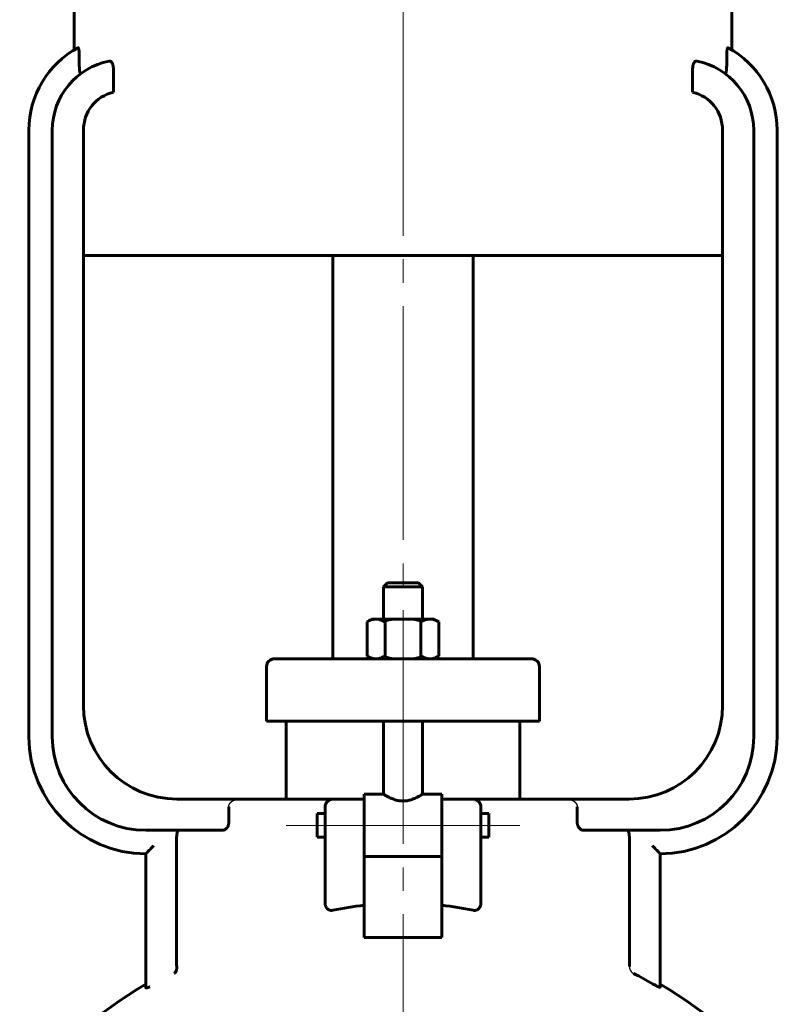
# Model space of a CAD drawing. Header units: millimetres. Extents: x 0 to 596, y 0 to 420.
# Tile 7 of 10: x 169 to 219, y 282 to 345. Entities that reach past the tile are written whole.
import ezdxf

# ---------------------------------------------------------------- set-up
doc = ezdxf.new("R2010")
doc.units = ezdxf.units.MM
for name, pattern in [('K5LT-1', [0]), ('K5LT_AXLED', [19.5, 15, -1.5, 1.5, -1.5]), ('K5LT_BASIC', [0])]:
    doc.linetypes.add(name, pattern=pattern)
doc.layers.add('Системный слой (1)', color=7, linetype='Continuous', true_color=0x6c6c6c)

# ---------------------------------------------------------------- blocks, each defined once
blk = doc.blocks.new('U2')
at = {"layer": 'Системный слой (1)', "color": 143, "linetype": 'K5LT_BASIC', "lineweight": 60, "true_color": 0x33acca}
for p, q in [((188.557, 293.503), (188.557, 294.253)), ((188.557, 292.753), (188.557, 293.503))]:
    blk.add_line(p, q, dxfattribs=at)
blk = doc.blocks.new('U7')
at = {"layer": 'Системный слой (1)', "color": 143, "linetype": 'K5LT_BASIC', "lineweight": 60, "true_color": 0x33acca}
for p, q in [((191.557, 295.503), (192.807, 295.503)), ((195.307, 295.503), (196.557, 295.503))]:
    blk.add_line(p, q, dxfattribs=at)
blk = doc.blocks.new('U9')
at = {"layer": 'Системный слой (1)', "color": 143, "linetype": 'K5LT_BASIC', "lineweight": 60, "true_color": 0x33acca}
for p, q in [((199.557, 294.253), (199.557, 293.503)), ((199.557, 293.503), (199.557, 292.753))]:
    blk.add_line(p, q, dxfattribs=at)
blk = doc.blocks.new('U10')
at = {"layer": 'Системный слой (1)', "color": 143, "linetype": 'K5LT_BASIC', "lineweight": 60, "true_color": 0x33acca}
for start, end in [(120.51024, 139.16778), (40.83222, 59.48976)]:
    blk.add_arc((194.057, 255.308), 32.5, start, end, dxfattribs=at)
blk = doc.blocks.new('U12')
at = {"layer": 'Системный слой (1)', "color": 143, "linetype": 'K5LT_BASIC', "lineweight": 60, "true_color": 0x33acca}
for p, q in [((194.057, 309.058), (193.057, 309.058)), ((195.057, 309.058), (194.057, 309.058))]:
    blk.add_line(p, q, dxfattribs=at)

msp = doc.modelspace()

# ---------------------------------------------------------------- linework, layer by layer
at = {"layer": 'Системный слой (1)', "color": 30, "linetype": 'K5LT_AXLED', "lineweight": 18, "true_color": 0xff8000}
for p, q in [((194.0574, 253.3081), (194.0574, 361.8081)), ((186.5574, 293.5026), (191.0574, 293.5026)), ((189.5574, 293.5026), (198.5574, 293.5026)), ((197.0574, 293.5026), (201.5574, 293.5026))]:
    msp.add_line(p, q, dxfattribs=at)
at = {"layer": 'Системный слой (1)', "color": 143, "linetype": 'K5LT_BASIC', "lineweight": 60, "true_color": 0x33acca}
for p, q in [((172.9561, 343.234), (172.9561, 348.5581)), ((215.1586, 343.234), (215.1586, 348.5581)), ((173.292, 342.2632), (173.292, 342.8518)), ((214.8228, 342.2632), (214.8228, 342.8518)), ((175.4761, 340.5291), (175.4761, 342.0551)), ((212.6386, 340.5291), (212.6386, 342.0551)), ((170.0574, 338.0976), (170.0574, 299.1831)), ((171.5574, 338.0976), (171.5574, 299.1831)), ((173.5574, 301.1831), (173.5574, 338.0976)), ((214.5574, 338.0976), (214.5574, 301.1831)), ((216.5574, 299.1831), (216.5574, 338.0976)), ((218.0574, 299.1831), (218.0574, 338.0976)), ((173.5574, 330.0581), (214.5574, 330.0581)), ((189.5574, 304.1831), (189.5574, 330.0581)), ((198.5574, 304.1831), (198.5574, 330.0581)), ((193.0574, 309.0581), (192.8074, 308.8081)), ((195.0574, 309.0581), (195.3074, 308.8081)), ((192.8074, 306.7331), (192.8074, 308.8081)), ((192.8074, 308.8081), (194.0574, 308.8081)), ((194.0574, 308.8081), (195.3074, 308.8081)), ((195.3074, 306.7331), (195.3074, 308.8081)), ((192.0574, 306.7331), (191.748, 306.5545)), ((191.748, 304.3617), (191.748, 306.5545)), ((192.0574, 306.7331), (192.3253, 306.7331)), ((192.3253, 306.7331), (194.0574, 306.7331)), ((192.9027, 304.3617), (192.9027, 306.5545)), ((194.0574, 306.7331), (195.7894, 306.7331)), ((195.2121, 304.3617), (195.2121, 306.5545)), ((195.7894, 306.7331), (196.0574, 306.7331)), ((196.0574, 306.7331), (196.3668, 306.5545)), ((196.3668, 304.3617), (196.3668, 306.5545)), ((186.0918, 304.1831), (185.8074, 304.1831)), ((190.9194, 304.1831), (186.0918, 304.1831)), ((197.1953, 304.1831), (190.9194, 304.1831)), ((192.0574, 304.1831), (191.748, 304.3617)), ((196.0574, 304.1831), (196.3668, 304.3617)), ((202.0229, 304.1831), (197.1953, 304.1831)), ((202.3074, 304.1831), (202.0229, 304.1831)), ((185.3074, 300.1831), (185.3074, 303.6831)), ((202.8074, 300.1831), (202.8074, 303.6831)), ((185.3074, 300.1831), (185.609, 300.1831)), ((185.609, 300.1831), (190.4367, 300.1831)), ((186.5574, 295.1831), (186.5574, 300.1831)), ((190.4367, 300.1831), (197.6781, 300.1831)), ((192.8074, 295.5026), (192.8074, 300.1831)), ((195.3074, 295.5026), (195.3074, 300.1831)), ((197.6781, 300.1831), (202.5057, 300.1831)), ((201.5574, 295.1831), (201.5574, 300.1831)), ((202.5057, 300.1831), (202.8074, 300.1831)), ((183.5574, 295.1831), (179.5574, 295.1831)), ((189.5574, 295.1831), (183.5574, 295.1831)), ((191.5574, 295.1831), (189.5574, 295.1831)), ((191.5574, 295.5026), (191.5574, 295.1552)), ((191.5574, 292.4596), (191.5574, 295.1552)), ((196.5574, 295.5026), (196.5574, 295.1552)), ((198.5574, 295.1831), (196.5574, 295.1831)), ((196.5574, 295.1552), (196.5574, 292.4596)), ((204.5574, 295.1831), (198.5574, 295.1831)), ((208.5574, 295.1831), (204.5574, 295.1831)), ((182.877, 294.6831), (182.877, 293.6831)), ((189.0574, 294.6831), (189.0574, 292.8511)), ((199.0574, 292.8511), (199.0574, 294.6831)), ((205.2377, 293.6831), (205.2377, 294.6831)), ((188.5574, 294.2526), (189.0574, 294.2526)), ((199.0574, 294.2526), (199.5574, 294.2526)), ((177.5574, 293.1831), (182.4492, 293.1831)), ((205.6656, 293.1831), (210.5574, 293.1831)), ((179.5337, 292.6831), (179.5337, 284.6339)), ((188.5574, 292.7526), (189.0574, 292.7526)), ((189.0574, 292.8511), (189.0574, 288.5455)), ((191.5574, 292.4596), (191.5574, 291.5265)), ((196.5574, 292.4596), (196.5574, 291.5265)), ((199.0574, 288.5455), (199.0574, 292.8511)), ((199.0574, 292.7526), (199.5574, 292.7526)), ((208.5811, 284.4414), (208.5811, 292.6831)), ((177.5574, 291.6831), (177.5574, 283.8552)), ((191.5574, 288.3766), (191.5574, 291.5265)), ((191.5574, 291.5026), (196.5574, 291.5026)), ((196.5574, 291.5265), (196.5574, 288.3766)), ((210.5574, 283.1188), (210.5574, 291.6831)), ((191.5574, 286.3081), (191.5574, 288.3766)), ((196.5574, 288.3766), (196.5574, 286.3081)), ((196.5574, 286.3081), (191.5574, 286.3081)), ((177.5574, 283.8552), (177.5574, 283.0878))]:
    msp.add_line(p, q, dxfattribs=at)
for centre, radius, start, end in [((176.0574, 338.0976), 6, 118.353838, 180), ((212.0574, 338.0976), 6, 0, 61.646162), ((176.0574, 338.0976), 4.5, 100.781782, 180), ((212.0574, 338.0976), 4.5, 0, 79.218218), ((176.0574, 338.0976), 2.5, 103.444915, 180), ((212.0574, 338.0976), 2.5, 0, 76.555085), ((185.8074, 303.6831), 0.5, 90, 180), ((202.3074, 303.6831), 0.5, 0, 90), ((179.5574, 301.1831), 6, 180, 270), ((208.5574, 301.1831), 6, 270, 0), ((177.5574, 299.1831), 7.5, 180, 270), ((177.5574, 299.1831), 6, 180, 270), ((210.5574, 299.1831), 7.5, 270, 0), ((210.5574, 299.1831), 6, 270, 0), ((189.5574, 294.6831), 0.5, 90, 180), ((198.5574, 294.6831), 0.5, 0, 90), ((194.0574, 255.3081), 32.2829, 60.289491, 62.718322)]:
    msp.add_arc(centre, radius, start, end, dxfattribs=at)
for start_param, end_param in [(4.8798371, 5.0170816), (4.4076963, 4.5449409)]:
    msp.add_ellipse((194.0574, 278.5164), major_axis=(-15, 0), ratio=0.6666667, start_param=start_param, end_param=end_param, dxfattribs=at)
for points, knots in [([(173.292, 342.8518), (173.292, 342.9086), (173.2899, 343.0007), (173.2821, 343.1151), (173.2736, 343.1949), (173.2636, 343.2607), (173.2531, 343.3087), (173.2433, 343.3403), (173.2331, 343.3643), (173.2213, 343.3796), (173.2122, 343.3801), (173.2079, 343.3778)], [0, 0, 0, 0, 2.488059, 4.0029415, 5.3313236, 6.5524955, 7.8384319, 8.7349796, 9.4650479, 10.7790579, 12, 12, 12, 12]), ([(214.9069, 343.3778), (214.9031, 343.3798), (214.8967, 343.3799), (214.8872, 343.3718), (214.8793, 343.3589), (214.8718, 343.341), (214.8638, 343.316), (214.8549, 343.2792), (214.8463, 343.2301), (214.8387, 343.1737), (214.8325, 343.1113), (214.8279, 343.0451), (214.8239, 342.9592), (214.8228, 342.8954), (214.8228, 342.8518)], [0, 0, 0, 0, 1.3344619, 2.2320829, 3.2948888, 4.1038006, 4.9049525, 6.2712849, 7.609231, 8.7456802, 10.1546392, 11.5225363, 12.6197838, 15, 15, 15, 15]), ([(175.4761, 342.0551), (175.4761, 342.084), (175.4741, 342.1276), (175.4673, 342.1846), (175.46, 342.2271), (175.4503, 342.2694), (175.438, 342.311), (175.4227, 342.3517), (175.4049, 342.3897), (175.3829, 342.427), (175.3568, 342.461), (175.3265, 342.4894), (175.2969, 342.5076), (175.2598, 342.5209), (175.2332, 342.5215), (175.2156, 342.5182)], [0, 0, 0, 0, 1.6860972, 2.5462307, 3.4297091, 4.3250275, 5.2850189, 6.2980258, 7.3601477, 8.4187572, 9.7990765, 11.1895839, 12.5903162, 13.7007284, 16, 16, 16, 16]), ([(212.8992, 342.5182), (212.8829, 342.5213), (212.8526, 342.521), (212.8081, 342.5038), (212.7666, 342.4717), (212.7335, 342.4302), (212.7089, 342.3878), (212.6916, 342.3507), (212.6759, 342.3087), (212.6625, 342.2623), (212.6524, 342.2155), (212.6419, 342.1471), (212.6386, 342.0937), (212.6386, 342.0551)], [0, 0, 0, 0, 1.85964, 3.4063673, 5.0409792, 6.7303857, 7.6013598, 8.4906102, 9.4060259, 10.3359031, 11.2650501, 12.032686, 14, 14, 14, 14]), ([(173.3885, 341.7208), (173.3836, 341.7171), (173.3761, 341.7148), (173.3663, 341.7188), (173.3592, 341.7253), (173.3522, 341.7352), (173.3455, 341.7485), (173.3373, 341.7701), (173.3292, 341.7991), (173.3209, 341.8386), (173.3132, 341.8858), (173.3058, 341.9471), (173.2999, 342.0171), (173.2961, 342.0827), (173.2929, 342.1639), (173.292, 342.2233), (173.292, 342.2632)], [0, 0, 0, 0, 1.4951611, 2.2425095, 2.9892549, 3.7357527, 4.4812388, 5.2256397, 6.6547615, 7.586933, 8.7885319, 10.4435145, 11.9994907, 13.4329411, 14.5906179, 17, 17, 17, 17]), ([(214.8228, 342.2632), (214.8228, 342.2283), (214.8218, 342.1559), (214.818, 342.0662), (214.8127, 341.9904), (214.8071, 341.9309), (214.7982, 341.8621), (214.7885, 341.8103), (214.7788, 341.7749), (214.7725, 341.7567), (214.7661, 341.7419), (214.7595, 341.7304), (214.7503, 341.7194), (214.7392, 341.7144), (214.7303, 341.7178), (214.7262, 341.7208)], [0, 0, 0, 0, 1.9825434, 4.0982101, 5.2034627, 6.5838942, 7.8893305, 9.961293, 10.7413879, 11.4297473, 12.0878501, 12.8182313, 13.4711733, 14.8420497, 16, 16, 16, 16]), ([(192.3253, 306.7331), (192.2838, 306.7331), (192.2044, 306.7274), (192.0833, 306.7024), (191.9361, 306.6531), (191.8216, 306.597), (191.748, 306.5545)], [0, 0, 0, 0, 1.5650017, 3.0195253, 4.5909393, 7, 7, 7, 7]), ([(192.9027, 306.5545), (192.8397, 306.5908), (192.7337, 306.6442), (192.6007, 306.6924), (192.4904, 306.7194), (192.4024, 306.7311), (192.3462, 306.7331), (192.3253, 306.7331)], [0, 0, 0, 0, 2.3590025, 4.1710094, 5.5638785, 7.1013752, 8, 8, 8, 8]), ([(195.7894, 306.7331), (195.7479, 306.7331), (195.6685, 306.7274), (195.5474, 306.7024), (195.4002, 306.6531), (195.2857, 306.597), (195.2121, 306.5545)], [0, 0, 0, 0, 1.5650017, 3.0195253, 4.5909393, 7, 7, 7, 7]), ([(196.3668, 306.5545), (196.3038, 306.5908), (196.1978, 306.6442), (196.0648, 306.6924), (195.9545, 306.7194), (195.8665, 306.7311), (195.8103, 306.7331), (195.7894, 306.7331)], [0, 0, 0, 0, 2.3590025, 4.1710094, 5.5638785, 7.1013752, 8, 8, 8, 8]), ([(191.748, 304.3617), (191.8109, 304.3254), (191.9169, 304.2721), (192.05, 304.2239), (192.1602, 304.1968), (192.2482, 304.1851), (192.3045, 304.1831), (192.3253, 304.1831)], [0, 0, 0, 0, 2.3590025, 4.1710094, 5.5638785, 7.1013752, 8, 8, 8, 8]), ([(192.3253, 304.1831), (192.3668, 304.1831), (192.4462, 304.1888), (192.5673, 304.2138), (192.7145, 304.2631), (192.8291, 304.3193), (192.9027, 304.3617)], [0, 0, 0, 0, 1.5650017, 3.0195253, 4.5909393, 7, 7, 7, 7]), ([(195.2121, 304.3617), (195.275, 304.3254), (195.381, 304.2721), (195.5141, 304.2239), (195.6243, 304.1968), (195.7124, 304.1851), (195.7686, 304.1831), (195.7894, 304.1831)], [0, 0, 0, 0, 2.3590025, 4.1710094, 5.5638785, 7.1013752, 8, 8, 8, 8]), ([(195.7894, 304.1831), (195.8309, 304.1831), (195.9103, 304.1888), (196.0314, 304.2138), (196.1786, 304.2631), (196.2932, 304.3193), (196.3668, 304.3617)], [0, 0, 0, 0, 1.5650017, 3.0195253, 4.5909393, 7, 7, 7, 7]), ([(195.3074, 295.5026), (195.3073, 295.5026), (195.2973, 295.4963), (195.2546, 295.47), (195.1915, 295.432), (195.1054, 295.3825), (195.014, 295.333), (194.9049, 295.2783), (194.7896, 295.2257), (194.6736, 295.1801), (194.5801, 295.1486), (194.491, 295.1221), (194.3817, 295.0955), (194.2518, 295.0741), (194.121, 295.0634), (193.9933, 295.0635), (193.8734, 295.0733), (193.7465, 295.0929), (193.6096, 295.1247), (193.4721, 295.1684), (193.362, 295.2111), (193.257, 295.2563), (193.1627, 295.3013), (193.0637, 295.3528), (192.9709, 295.4042), (192.8918, 295.4508), (192.8433, 295.4804), (192.8145, 295.4982), (192.8074, 295.5026), (192.8074, 295.5026)], [0, 0, 0, 0, 1.4950714, 2.7555104, 4.2136036, 5.4199312, 6.8011118, 7.7563193, 9.1273362, 10.313858, 10.9541121, 11.5542386, 12.5433031, 13.5762135, 14.5399669, 15.4711935, 16.4124476, 17.2236025, 18.3789697, 19.6695117, 20.7156977, 21.3986035, 22.7414146, 23.7206183, 24.9497946, 26.5643928, 27.8512033, 28.6462388, 30, 30, 30, 30]), ([(182.877, 293.6831), (182.877, 293.6643), (182.8751, 293.6268), (182.8682, 293.5813), (182.8587, 293.5398), (182.845, 293.4938), (182.8222, 293.4398), (182.7969, 293.3955), (182.7734, 293.3609), (182.7497, 293.3309), (182.7201, 293.2994), (182.6862, 293.2696), (182.6404, 293.2369), (182.5816, 293.2066), (182.5134, 293.187), (182.4693, 293.1831), (182.4492, 293.1831)], [0, 0, 0, 0, 1.093224, 2.1635709, 2.626869, 3.5448097, 4.9611807, 6.1331931, 6.7955703, 7.7681218, 8.8345535, 9.9515855, 11.1017654, 13.0819659, 15.1523311, 17, 17, 17, 17]), ([(205.6656, 293.1831), (205.6443, 293.1831), (205.6047, 293.1868), (205.5425, 293.2038), (205.4786, 293.2332), (205.4214, 293.274), (205.3793, 293.3149), (205.3527, 293.346), (205.3345, 293.3707), (205.3156, 293.3993), (205.2985, 293.4294), (205.2804, 293.4683), (205.2642, 293.5107), (205.2486, 293.567), (205.2395, 293.6267), (205.2377, 293.6667), (205.2377, 293.6831)], [0, 0, 0, 0, 1.9538747, 3.5092984, 5.4039394, 7.5399817, 8.8117028, 9.6869225, 10.4675488, 10.9466892, 11.9887509, 12.6648602, 13.5613328, 14.6890936, 16.0471385, 17, 17, 17, 17]), ([(179.672, 293.1831), (179.6646, 293.1831), (179.6503, 293.1795), (179.6267, 293.1607), (179.6059, 293.1295), (179.5892, 293.091), (179.5792, 293.0612), (179.5714, 293.0338), (179.5657, 293.011), (179.5592, 292.9807), (179.5526, 292.9444), (179.5457, 292.8955), (179.5397, 292.8388), (179.5349, 292.7673), (179.5337, 292.7129), (179.5337, 292.6831)], [0, 0, 0, 0, 1.640207, 3.1029008, 5.1677899, 6.4818468, 7.4601902, 8.1161277, 8.982114, 9.4121489, 10.5261558, 11.6326544, 12.70437, 14.1370427, 16, 16, 16, 16]), ([(208.5811, 292.6831), (208.5811, 292.7215), (208.5793, 292.7808), (208.5727, 292.8643), (208.566, 292.9194), (208.557, 292.974), (208.5484, 293.0148), (208.5402, 293.0454), (208.5319, 293.0727), (208.5195, 293.1068), (208.5007, 293.1434), (208.4791, 293.1692), (208.4598, 293.181), (208.4478, 293.1831), (208.4427, 293.1831)], [0, 0, 0, 0, 2.2470356, 3.345049, 4.8332402, 5.6063446, 6.9601952, 7.8178039, 8.172199, 9.3868102, 11.0635957, 12.5478049, 13.9519516, 15, 15, 15, 15]), ([(178.0574, 292.201), (178.0129, 292.1533), (177.9351, 292.0706), (177.8277, 291.9583), (177.7447, 291.8727), (177.6795, 291.8062), (177.6382, 291.7644), (177.6101, 291.736), (177.5901, 291.7159), (177.5731, 291.6989), (177.5606, 291.6863), (177.5574, 291.6831), (177.5574, 291.6831)], [0, 0, 0, 0, 2.6181894, 4.533792, 6.4367391, 7.8554784, 9.0517023, 9.7008183, 10.4357806, 11.1978847, 12.0146548, 13, 13, 13, 13]), ([(210.0574, 292.201), (210.1018, 292.1533), (210.1796, 292.0706), (210.287, 291.9583), (210.3701, 291.8727), (210.4353, 291.8062), (210.4765, 291.7644), (210.5046, 291.736), (210.5246, 291.7159), (210.5416, 291.6989), (210.5541, 291.6863), (210.5573, 291.6831), (210.5574, 291.6831)], [0, 0, 0, 0, 2.6181894, 4.533792, 6.4367391, 7.8554784, 9.0517023, 9.7008183, 10.4357806, 11.1978847, 12.0146548, 13, 13, 13, 13]), ([(189.5574, 288.0558), (189.5439, 288.0533), (189.527, 288.0503), (189.5064, 288.0481), (189.4835, 288.0465), (189.4607, 288.0463), (189.4269, 288.0486), (189.4043, 288.0516), (189.3708, 288.0588), (189.3393, 288.0682), (189.3062, 288.0824), (189.2798, 288.0964), (189.2548, 288.1121), (189.2329, 288.1284), (189.2133, 288.1453), (189.1976, 288.1604), (189.1724, 288.1875), (189.1448, 288.2243), (189.1232, 288.2621), (189.1081, 288.2928), (189.0982, 288.3165), (189.0864, 288.3493), (189.0781, 288.3779), (189.0692, 288.4162), (189.0638, 288.4486), (189.0586, 288.4949), (189.0574, 288.5245), (189.0574, 288.5455)], [0, 0, 0, 0, 1.4929246, 1.8545017, 2.2107008, 3.9301438, 4.2501807, 5.7589893, 6.3163453, 7.8310575, 9.196693, 10.0777798, 10.9679469, 12.3040952, 12.9783433, 13.7307808, 14.643592, 16.9201127, 18.4945293, 19.0799465, 20.3683801, 21.0682879, 22.5501914, 23.3283915, 24.9715433, 25.8149058, 28, 28, 28, 28]), ([(199.0574, 288.5455), (199.0572, 288.5302), (199.0566, 288.5096), (199.0544, 288.479), (199.0511, 288.4499), (199.0463, 288.4209), (199.0411, 288.3968), (199.0339, 288.3674), (199.0251, 288.3392), (199.0099, 288.3001), (198.9942, 288.266), (198.965, 288.2168), (198.9364, 288.1803), (198.9091, 288.1524), (198.8941, 288.1387), (198.8733, 288.1217), (198.8531, 288.1074), (198.8248, 288.0907), (198.7947, 288.0758), (198.7567, 288.062), (198.723, 288.0539), (198.6913, 288.0489), (198.6654, 288.0469), (198.6338, 288.0464), (198.6107, 288.0478), (198.5833, 288.0509), (198.5685, 288.0536), (198.5574, 288.0558)], [0, 0, 0, 0, 1.5973232, 2.1067594, 3.1054822, 4.5372504, 5.0264921, 5.5403893, 7.5406699, 7.9459818, 9.7264239, 11.3063801, 13.7751926, 14.5614189, 15.4792519, 15.9598047, 17.4236117, 18.0868674, 19.4102419, 20.9499209, 22.3150431, 23.0457152, 24.3078875, 25.0465904, 26.3738683, 26.76155, 28, 28, 28, 28]), ([(179.3773, 284), (179.4033, 284.0193), (179.4391, 284.0548), (179.4778, 284.1132), (179.5078, 284.173), (179.5284, 284.2366), (179.5399, 284.302), (179.5456, 284.3631), (179.5449, 284.41), (179.542, 284.4414)], [0, 0, 0, 0, 2.4119301, 3.6086085, 4.7247813, 6.7029307, 7.6009974, 8.4322673, 10, 10, 10, 10]), ([(177.8074, 283.141), (177.7986, 283.1374), (177.7812, 283.1305), (177.7559, 283.1208), (177.7314, 283.1119), (177.7089, 283.1042), (177.6881, 283.0973), (177.6694, 283.0914), (177.652, 283.0864), (177.6355, 283.082), (177.6201, 283.0783), (177.606, 283.0757), (177.5934, 283.074), (177.5824, 283.0734), (177.5732, 283.074), (177.566, 283.0757), (177.5608, 283.0788), (177.558, 283.0827), (177.5574, 283.086), (177.5574, 283.0877), (177.5574, 283.0877), (177.5574, 283.0878), (177.5574, 283.0878)], [0, 0, 0, 0, 1.1508777, 2.3191877, 3.510348, 4.7293542, 5.8088295, 6.9051749, 7.9875797, 9.1054567, 10.2655692, 11.4502291, 12.6599387, 13.8920845, 15.138635, 16.4047384, 17.683341, 18.9805125, 20, 20, 20, 21, 21, 21, 21]), ([(210.5574, 283.1188), (210.5574, 283.1167), (210.5556, 283.1139), (210.5476, 283.1125), (210.5336, 283.1143), (210.5117, 283.1204), (210.4794, 283.1321), (210.4395, 283.1487), (210.4009, 283.1663), (210.3545, 283.1883), (210.2931, 283.2188), (210.2021, 283.2665), (210.1208, 283.3112), (210.073, 283.3382), (210.0574, 283.3471)], [0, 0, 0, 0, 1.0221508, 1.8425508, 2.8242007, 4.0103463, 5.0267147, 6.4687659, 7.7256755, 8.2575809, 10.0378715, 11.9708705, 13.9893519, 15, 15, 15, 15])]:
    msp.add_open_spline(points, degree=3, knots=knots, dxfattribs=at)
at = {"layer": 'Системный слой (1)', "color": 7, "linetype": 'K5LT-1'}
for points, knots in [([(194.0574, 306.7331), (194.0364, 306.7331), (193.9947, 306.7327), (193.9322, 306.731), (193.8697, 306.7282), (193.7863, 306.723), (193.6821, 306.7137), (193.5769, 306.7007), (193.4917, 306.688), (193.4274, 306.6773), (193.3624, 306.6656), (193.303, 306.6538), (193.2492, 306.6425), (193.1854, 306.6283), (193.1207, 306.613), (193.0549, 306.5962), (193.0049, 306.5831), (192.9538, 306.5691), (192.9197, 306.5594), (192.9027, 306.5545)], [0.23428389, 0.23428389, 0.23428389, 0.23428389, 0.24751712, 0.26075035, 0.27398358, 0.28721682, 0.31368328, 0.34014975, 0.35338298, 0.36661621, 0.37984944, 0.39308268, 0.40251831, 0.41195395, 0.43082523, 0.44026086, 0.4496965, 0.45913214, 0.46856778, 0.46856778, 0.46856778, 0.46856778]), ([(195.2121, 306.5545), (195.1933, 306.5599), (195.1553, 306.5707), (195.098, 306.5863), (195.041, 306.6011), (194.9851, 306.615), (194.9304, 306.628), (194.8762, 306.6402), (194.8227, 306.6516), (194.7644, 306.6632), (194.7013, 306.6749), (194.6339, 306.6863), (194.5671, 306.6964), (194.5041, 306.7048), (194.4448, 306.7118), (194.3708, 306.7193), (194.2787, 306.7266), (194.1682, 306.7319), (194.0944, 306.7331), (194.0574, 306.7331)], [0, 0, 0, 0, 0.01065248, 0.02130497, 0.03195745, 0.04260993, 0.05326241, 0.0639149, 0.07456738, 0.08521986, 0.09907506, 0.11293026, 0.12678545, 0.14064065, 0.15234605, 0.16405146, 0.18746227, 0.21087308, 0.23428389, 0.23428389, 0.23428389, 0.23428389]), ([(192.9027, 304.3617), (192.9215, 304.3563), (192.9594, 304.3456), (193.0167, 304.33), (193.0737, 304.3151), (193.1296, 304.3012), (193.1844, 304.2882), (193.2385, 304.276), (193.292, 304.2647), (193.3503, 304.253), (193.4134, 304.2413), (193.4808, 304.2299), (193.5477, 304.2198), (193.6107, 304.2114), (193.6699, 304.2044), (193.7439, 304.1969), (193.836, 304.1896), (193.9466, 304.1843), (194.0204, 304.1831), (194.0574, 304.1831)], [0, 0, 0, 0, 0.01065248, 0.02130497, 0.03195745, 0.04260993, 0.05326241, 0.0639149, 0.07456738, 0.08521986, 0.09907506, 0.11293026, 0.12678545, 0.14064065, 0.15234605, 0.16405146, 0.18746227, 0.21087308, 0.23428389, 0.23428389, 0.23428389, 0.23428389]), ([(194.0574, 304.1831), (194.0783, 304.1831), (194.1201, 304.1835), (194.1826, 304.1852), (194.245, 304.188), (194.3284, 304.1932), (194.4327, 304.2025), (194.5378, 304.2155), (194.6231, 304.2282), (194.6874, 304.2389), (194.7523, 304.2506), (194.8117, 304.2624), (194.8655, 304.2737), (194.9293, 304.2879), (194.994, 304.3033), (195.0599, 304.32), (195.1098, 304.3331), (195.1609, 304.3471), (195.1951, 304.3568), (195.2121, 304.3617)], [0.23428389, 0.23428389, 0.23428389, 0.23428389, 0.24751712, 0.26075035, 0.27398358, 0.28721682, 0.31368328, 0.34014975, 0.35338298, 0.36661621, 0.37984944, 0.39308268, 0.40251831, 0.41195395, 0.43082523, 0.44026086, 0.4496965, 0.45913214, 0.46856778, 0.46856778, 0.46856778, 0.46856778]), ([(182.877, 294.6831), (182.877, 294.6888), (182.8773, 294.7002), (182.8785, 294.7175), (182.8805, 294.7353), (182.8831, 294.7505), (182.8857, 294.7634), (182.8882, 294.774), (182.8921, 294.789), (182.8981, 294.8083), (182.9066, 294.8305), (182.9141, 294.8471), (182.9195, 294.8581), (182.9228, 294.8646), (182.9281, 294.8745), (182.9346, 294.8857), (182.9422, 294.898), (182.9492, 294.9087), (182.9569, 294.9197), (182.965, 294.9306), (182.9734, 294.9411), (182.982, 294.9515), (182.9939, 294.965), (183.0064, 294.9782), (183.0191, 294.9905), (183.0319, 295.0024), (183.0441, 295.013), (183.0556, 295.0223), (183.0656, 295.0302), (183.0785, 295.0399), (183.0946, 295.0512), (183.1097, 295.0611), (183.1235, 295.0697), (183.1357, 295.0769), (183.1481, 295.0839), (183.165, 295.093), (183.1822, 295.1015), (183.1994, 295.1094), (183.2163, 295.1169), (183.2347, 295.1244), (183.2516, 295.1307), (183.2627, 295.1346), (183.2701, 295.1372), (183.2767, 295.1394), (183.2843, 295.1418), (183.294, 295.1449), (183.3059, 295.1484), (183.3186, 295.1519), (183.3322, 295.1555), (183.348, 295.1594), (183.3652, 295.1633), (183.3899, 295.1682), (183.4151, 295.1725), (183.4372, 295.1755), (183.4497, 295.177), (183.4643, 295.1786), (183.4841, 295.1804), (183.5091, 295.182), (183.5296, 295.1828), (183.5456, 295.1831), (183.5534, 295.1831), (183.5574, 295.1831)], [0, 0, 0, 0, 0.00335264, 0.00670527, 0.01005791, 0.01341054, 0.01522428, 0.01735403, 0.01948378, 0.02374328, 0.02841874, 0.0330942, 0.03437623, 0.03565826, 0.03741809, 0.04093774, 0.04311784, 0.04560436, 0.04809089, 0.05057742, 0.05306394, 0.05555047, 0.05803699, 0.06301004, 0.06554331, 0.06807658, 0.07314312, 0.07500673, 0.07687033, 0.08059755, 0.08432477, 0.08805199, 0.09066388, 0.09327578, 0.09590047, 0.09852516, 0.10377454, 0.10639923, 0.10902392, 0.1142733, 0.11774367, 0.11947885, 0.12121403, 0.12239875, 0.12358348, 0.12595293, 0.12832237, 0.13069182, 0.13348477, 0.13627773, 0.13976892, 0.14326011, 0.1502425, 0.15372103, 0.1554603, 0.15719957, 0.16189533, 0.1665911, 0.17128687, 0.17363476, 0.17598264, 0.17598264, 0.17598264, 0.17598264]), ([(204.5574, 295.1831), (204.5694, 295.1831), (204.5874, 295.1828), (204.6117, 295.1816), (204.6301, 295.1804), (204.6488, 295.1788), (204.6678, 295.1767), (204.6868, 295.1743), (204.7058, 295.1714), (204.7245, 295.1682), (204.7495, 295.1634), (204.7897, 295.1542), (204.8247, 295.144), (204.8506, 295.1351), (204.8702, 295.1282), (204.8917, 295.1198), (204.9145, 295.1098), (204.9283, 295.1035), (204.9419, 295.0968), (204.9554, 295.0899), (204.9688, 295.0827), (204.9865, 295.0726), (205.0042, 295.0617), (205.0219, 295.0499), (205.0359, 295.0401), (205.0499, 295.0296), (205.0612, 295.0206), (205.0701, 295.0133), (205.0794, 295.0054), (205.0891, 294.9966), (205.0992, 294.9871), (205.1075, 294.9789), (205.1164, 294.9696), (205.1261, 294.9591), (205.1355, 294.9482), (205.1445, 294.9372), (205.1532, 294.926), (205.1643, 294.9106), (205.1763, 294.8924), (205.1864, 294.875), (205.1931, 294.8623), (205.1976, 294.8534), (205.2014, 294.8453), (205.206, 294.8352), (205.2101, 294.8251), (205.2139, 294.8152), (205.217, 294.8065), (205.2206, 294.7957), (205.2243, 294.783), (205.2275, 294.7705), (205.2301, 294.7584), (205.2324, 294.7462), (205.2343, 294.7337), (205.2359, 294.7209), (205.2369, 294.7081), (205.2376, 294.6955), (205.2377, 294.6872), (205.2377, 294.6831)], [0.53409735, 0.53409735, 0.53409735, 0.53409735, 0.5411053, 0.54460927, 0.54811325, 0.55161722, 0.5551212, 0.55862517, 0.56212915, 0.56563312, 0.5691371, 0.57614505, 0.58831307, 0.59031644, 0.59231981, 0.60069868, 0.60349163, 0.60628458, 0.60907754, 0.61187049, 0.61466345, 0.6174564, 0.62304231, 0.62605668, 0.6294329, 0.63280912, 0.63618534, 0.63787345, 0.63956156, 0.6434986, 0.64546712, 0.64743564, 0.65006033, 0.65268502, 0.65530971, 0.6579344, 0.66055909, 0.66318378, 0.66843316, 0.67267071, 0.67478948, 0.67690825, 0.67853023, 0.68015221, 0.68339616, 0.68476191, 0.68612766, 0.68861418, 0.69110071, 0.6933975, 0.6956943, 0.69799109, 0.70028788, 0.70273591, 0.70518394, 0.70763196, 0.71007999, 0.71007999, 0.71007999, 0.71007999]), ([(208.5811, 284.4414), (208.5811, 284.4345), (208.5813, 284.4241), (208.582, 284.4101), (208.5828, 284.3996), (208.5839, 284.3888), (208.5856, 284.3743), (208.5876, 284.3615), (208.5896, 284.3507), (208.5912, 284.3427), (208.5935, 284.332), (208.5979, 284.3142), (208.6029, 284.2972), (208.6081, 284.2816), (208.6119, 284.271), (208.6159, 284.2607), (208.6198, 284.2514), (208.6233, 284.2432), (208.6267, 284.2358), (208.6302, 284.2284), (208.6341, 284.2207), (208.6382, 284.2127), (208.6427, 284.2044), (208.6475, 284.1961), (208.6523, 284.1879), (208.6574, 284.1798), (208.6644, 284.169), (208.6723, 284.1575), (208.6811, 284.1456), (208.6893, 284.135), (208.6985, 284.1239), (208.7086, 284.1123), (208.7189, 284.1011), (208.7273, 284.0927), (208.7336, 284.0866), (208.7394, 284.0811), (208.7469, 284.0742), (208.7564, 284.0658), (208.7664, 284.0576), (208.7767, 284.0495), (208.7873, 284.0415), (208.7982, 284.0338), (208.8092, 284.0264), (208.8203, 284.0194), (208.8316, 284.0126), (208.8431, 284.0061), (208.8508, 284.002), (208.8547, 284)], [0.30074762, 0.30074762, 0.30074762, 0.30074762, 0.30480522, 0.30683402, 0.30886282, 0.31089162, 0.31292042, 0.31697802, 0.3179771, 0.31897617, 0.32150451, 0.32403285, 0.32908952, 0.33125987, 0.33343022, 0.33560056, 0.33777091, 0.33935339, 0.34093588, 0.34251836, 0.34410084, 0.34586811, 0.34763537, 0.34940263, 0.3511699, 0.35293716, 0.35470442, 0.35823895, 0.36053896, 0.36283896, 0.36574943, 0.36865989, 0.37157036, 0.37448082, 0.37565413, 0.37682744, 0.37917406, 0.38161746, 0.38406086, 0.38650426, 0.38894767, 0.39139107, 0.39383447, 0.39626628, 0.3986981, 0.40112991, 0.40356173, 0.40356173, 0.40356173, 0.40356173])]:
    msp.add_open_spline(points, degree=3, knots=knots, dxfattribs=at)
at = {"layer": 'Системный слой (1)', "color": 143, "linetype": 'K5LT_BASIC', "lineweight": 60, "true_color": 0x33acca}
msp.add_open_spline([(179.5337, 284.6339), (179.5337, 284.5683), (179.5364, 284.5027), (179.542, 284.4414)], degree=3, dxfattribs=at)

# ---------------------------------------------------------------- block references
at = {"layer": 'Системный слой (1)'}
for name in ['U12', 'U7', 'U2', 'U9', 'U10']:
    msp.add_blockref(name, (0, 0), dxfattribs=at)

doc.saveas('drawing.dxf')
